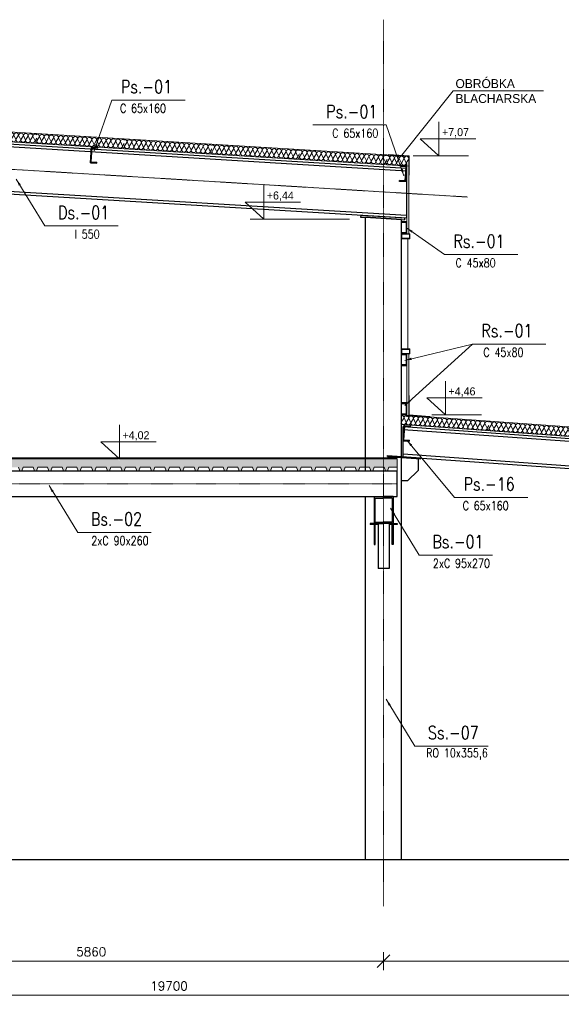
# Model space of a CAD drawing. Header units: millimetres. Extents: x 652812 to 679258, y -323398 to -312919.
# Tile 3 of 4: x 664677 to 670106, y -323398 to -313522. Entities that reach past the tile are written whole.
import ezdxf

# ---------------------------------------------------------------- set-up
doc = ezdxf.new("R2010")
doc.units = ezdxf.units.MM
doc.header["$LTSCALE"] = 10
doc.linetypes.add('DASHDOT', pattern=[1, 0.5, -0.25, 0, -0.25])
doc.layers.get('DEFPOINTS').update_dxf_attribs({"color": 250})
for name, color, linetype, lineweight in [('A_elem_stolarka', 5, 'Continuous', 5), ('P-Linia1', 3, 'Continuous', 35), ('P-Linia2', 2, 'Continuous', 25), ('P-Linia4', 9, 'Continuous', 5), ('P-Opis', 1, 'Continuous', 18), ('P-Osie', 160, 'DASHDOT', 18), ('P-Szraf', 250, 'Continuous', 5), ('P-Wymiar', 254, 'Continuous', 9), ('Sciany', 1, 'Continuous', 30), ('Widokowe', 254, 'Continuous', 15)]:
    doc.layers.add(name, color=color, linetype=linetype, lineweight=lineweight)
doc.styles.add('CDMSTYLE', font='simplex.shx', dxfattribs={"width": 0.8})
doc.styles.add('Romans', font='Romans.shx')
doc.dimstyles.new('A50', dxfattribs={"dimscale": 50, "dimtxt": 1.75, "dimasz": 0.1, "dimexe": 0, "dimexo": 0, "dimgap": 1, "dimtad": 1, "dimdec": 4, "dimrnd": 0.1, "dimdsep": 46, "dimtxsty": 'Romans', "dimblk": '[[[[[[[[', "dimcen": 2, "dimdle": 2, "dimse1": 1, "dimse2": 1, "dimclrd": 256, "dimclrt": 1, "dimadec": 0, "dimazin": 0, "dimtfac": 1, "dimtdec": 4, "dimtix": 1, "dimtmove": 2, "dimatfit": 3, "dimldrblk": '[[[[[[[[', "dimfxl": 1, "dimtvp": 0.6, "dimtolj": 1, "dimlwd": -1, "dimarcsym": 0})
doc.dimstyles.new('C_1_50', dxfattribs={"dimscale": 0.1, "dimtxt": 800, "dimasz": 700, "dimexe": 750, "dimexo": 750, "dimgap": 400, "dimtad": 1, "dimdec": 1, "dimrnd": 1, "dimzin": 9, "dimtxsty": 'CDMSTYLE', "dimblk": 'ARCHTICK', "dimcen": 700, "dimdle": 750, "dimclrd": 256, "dimclre": 256, "dimclrt": 1, "dimadec": 1, "dimazin": 2, "dimtfac": 1, "dimtdec": 1, "dimtix": 1, "dimtmove": 2, "dimatfit": 3, "dimfxl": 1500, "dimtvp": 1, "dimtolj": 1, "dimtzin": 0, "dimlwd": -1, "dimlwe": -1, "dimarcsym": 0})

# ---------------------------------------------------------------- blocks, each defined once
blk = doc.blocks.new('ggg')
at = {"layer": 'P-Szraf'}
for p, q in [((-1, -67.2), (-3.7, -61.4)), ((-3.7, -61.4), (-1, -67.2)), ((-1, -67.2), (25.6, -24.2)), ((46.7, -70.1), (25.6, -24.2)), ((25.6, -24.2), (46.7, -70.1)), ((46.7, -70.1), (73.3, -27.1)), ((94.5, -73), (73.3, -27.1)), ((73.3, -27.1), (94.5, -73)), ((94.5, -73), (121.1, -30)), ((142.3, -75.9), (121.1, -30)), ((121.1, -30), (142.3, -75.9)), ((142.3, -75.9), (168.9, -32.9)), ((190.1, -78.8), (168.9, -32.9)), ((168.9, -32.9), (190.1, -78.8)), ((190.1, -78.8), (216.7, -35.9)), ((237.9, -81.7), (216.7, -35.9)), ((216.7, -35.9), (237.9, -81.7)), ((237.9, -81.7), (264.5, -38.8)), ((285.7, -84.7), (264.5, -38.8)), ((264.5, -38.8), (285.7, -84.7)), ((285.7, -84.7), (312.3, -41.7)), ((333.4, -87.6), (312.3, -41.7)), ((312.3, -41.7), (333.4, -87.6)), ((333.4, -87.6), (360, -44.6)), ((381.2, -90.5), (360, -44.6)), ((360, -44.6), (381.2, -90.5)), ((381.2, -90.5), (407.8, -47.5)), ((429, -93.4), (407.8, -47.5)), ((407.8, -47.5), (429, -93.4)), ((429, -93.4), (455.6, -50.4)), ((476.8, -96.3), (455.6, -50.4)), ((455.6, -50.4), (476.8, -96.3)), ((476.8, -96.3), (503.4, -53.3)), ((524.6, -99.2), (503.4, -53.3)), ((503.4, -53.3), (524.6, -99.2)), ((524.6, -99.2), (551.2, -56.2)), ((572.4, -102.1), (551.2, -56.2)), ((551.2, -56.2), (572.4, -102.1)), ((572.4, -102.1), (598.9, -59.1)), ((620.1, -105), (598.9, -59.1)), ((598.9, -59.1), (620.1, -105)), ((620.1, -105), (646.7, -62)), ((667.9, -107.9), (646.7, -62)), ((646.7, -62), (667.9, -107.9)), ((667.9, -107.9), (694.5, -64.9)), ((715.7, -110.8), (694.5, -64.9)), ((694.5, -64.9), (715.7, -110.8)), ((715.7, -110.8), (742.3, -67.8)), ((763.5, -113.7), (742.3, -67.8)), ((742.3, -67.8), (763.5, -113.7)), ((763.5, -113.7), (790.1, -70.7)), ((790.1, -70.7), (811.3, -116.6)), ((790.1, -70.7), (811.3, -116.6)), ((811.3, -116.6), (837.9, -73.6)), ((837.9, -73.6), (859, -119.5)), ((837.9, -73.6), (859, -119.5)), ((859, -119.5), (876, -92.1))]:
    blk.add_line(p, q, dxfattribs=at)
for centre, start, end in [((1.6, -23.9), 359.23879, 93.83085), ((-24.9, -64.6), 327.16392, 353.7988), ((22.9, -67.5), 179.23879, 353.7988), ((49.4, -26.8), 359.23879, 173.7988), ((70.7, -70.4), 179.23879, 353.7988), ((97.2, -29.7), 359.23879, 173.7988), ((118.5, -73.3), 179.23879, 353.7988), ((144.9, -32.6), 359.23879, 173.7988), ((166.3, -76.3), 179.23879, 353.7988), ((192.7, -35.5), 359.23879, 173.7988), ((214.1, -79.2), 179.23879, 353.7988), ((240.5, -38.4), 359.23879, 173.7988), ((261.8, -82.1), 179.23879, 353.7988), ((288.3, -41.3), 359.23879, 173.7988), ((309.6, -85), 179.23879, 353.7988), ((336.1, -44.3), 359.23879, 173.7988), ((357.4, -87.9), 179.23879, 353.7988), ((383.9, -47.2), 359.23879, 173.7988), ((405.2, -90.8), 179.23879, 353.7988), ((431.6, -50.1), 359.23879, 173.7988), ((453, -93.7), 179.23879, 353.7988), ((479.4, -53), 359.23879, 173.7988), ((500.7, -96.6), 179.23879, 353.7988), ((527.2, -55.9), 359.23879, 173.7988), ((575, -58.8), 359.23879, 173.7988), ((622.8, -61.7), 359.23879, 173.7988), ((670.6, -64.6), 359.23879, 173.7988), ((718.3, -67.5), 359.23879, 173.7988), ((766.1, -70.4), 359.23879, 173.7988), ((813.9, -73.3), 359.23879, 173.7988), ((861.7, -76.2), 46.89814, 173.7988), ((548.5, -99.5), 179.23879, 353.7988), ((596.3, -102.4), 179.23879, 353.7988), ((644.1, -105.3), 179.23879, 353.7988), ((691.9, -108.2), 179.23879, 353.7988), ((739.7, -111.1), 179.23879, 353.7988), ((787.4, -114), 179.23879, 353.7988), ((835.2, -116.9), 179.23879, 353.7988), ((883, -119.9), 179.23879, 245.34663)]:
    blk.add_arc(centre, 24, start, end, dxfattribs=at)
blk = doc.blocks.new('_ArchTick')
at = {"color": 0, "linetype": 'ByBlock', "const_width": 15}
blk.add_lwpolyline([(-50, -50), (50, 50)], dxfattribs=at)
blk = doc.blocks.new('[[[[[[[[')
at = {"layer": 'P-Wymiar'}
for p, q in [((-12.7, -12.7), (12.7, 12.7)), ((0, 0), (-4.6, 0)), ((0, 18), (0, -18))]:
    blk.add_line(p, q, dxfattribs=at)
blk = doc.blocks.new('*D14')
at = {"layer": 'DEFPOINTS', "color": 0}
for p in [(668323.7, -321550.6), (676023.7, -321550.6), (676023.7, -322965.5)]:
    blk.add_point(p, dxfattribs=at)
at = {"layer": 'P-Wymiar'}
blk.add_line((668328.7, -322965.5), (676018.7, -322965.5), dxfattribs=at)
at = {"layer": 'P-Wymiar', "xscale": 5, "yscale": 5, "zscale": 5, "rotation": 180}
blk.add_blockref('[[[[[[[[', (668323.7, -322965.5), dxfattribs=at)
at = {"layer": 'P-Wymiar', "xscale": 5, "yscale": 5, "zscale": 5}
blk.add_blockref('[[[[[[[[', (676023.7, -322965.5), dxfattribs=at)
at = {"layer": 'P-Wymiar', "color": 1, "insert": (672173.7, -322871.8), "char_height": 87.5, "attachment_point": 5, "style": 'Romans'}
blk.add_mtext('\\A1;7700', dxfattribs=at)
blk = doc.blocks.new('*D15')
at = {"layer": 'DEFPOINTS', "color": 0}
for p in [(656323.7, -321550.6), (676023.7, -321550.6), (676023.7, -323308.1)]:
    blk.add_point(p, dxfattribs=at)
at = {"layer": 'P-Wymiar'}
blk.add_line((656328.7, -323308.1), (676018.7, -323308.1), dxfattribs=at)
at = {"layer": 'P-Wymiar', "xscale": 5, "yscale": 5, "zscale": 5, "rotation": 180}
blk.add_blockref('[[[[[[[[', (656323.7, -323308.1), dxfattribs=at)
at = {"layer": 'P-Wymiar', "xscale": 5, "yscale": 5, "zscale": 5}
blk.add_blockref('[[[[[[[[', (676023.7, -323308.1), dxfattribs=at)
at = {"layer": 'P-Wymiar', "color": 1, "insert": (666173.7, -323214.4), "char_height": 87.5, "attachment_point": 5, "style": 'Romans'}
blk.add_mtext('\\A1;19700', dxfattribs=at)
blk = doc.blocks.new('*D21')
at = {"layer": 'DEFPOINTS', "color": 0}
for p in [(662463.7, -322020.4), (668323.7, -322020.4), (668323.7, -322965.5)]:
    blk.add_point(p, dxfattribs=at)
at = {"layer": 'P-Wymiar'}
blk.add_line((662468.7, -322965.5), (668318.7, -322965.5), dxfattribs=at)
at = {"layer": 'P-Wymiar', "xscale": 5, "yscale": 5, "zscale": 5, "rotation": 180}
blk.add_blockref('[[[[[[[[', (662463.7, -322965.5), dxfattribs=at)
at = {"layer": 'P-Wymiar', "xscale": 5, "yscale": 5, "zscale": 5}
blk.add_blockref('[[[[[[[[', (668323.7, -322965.5), dxfattribs=at)
at = {"layer": 'P-Wymiar', "color": 1, "insert": (665393.7, -322871.8), "char_height": 87.5, "attachment_point": 5, "style": 'Romans'}
blk.add_mtext('\\A1;5860', dxfattribs=at)

msp = doc.modelspace()

# ---------------------------------------------------------------- hatches: boundary and pattern name
at = {"layer": 'P-Szraf'}
h = msp.add_hatch(dxfattribs=at)
h.set_pattern_fill('ANSI33', color=256, scale=12, style=0)
h.set_pattern_definition([(45, (459321.694, -128816.01), (-53.881537, 53.881537), []), (45, (459375.575, -128816.01), (-53.881537, 53.881537), [38.1, -19.05])])
h.paths.add_polyline_path([(668459.78811, -317926.4089), (668323.69143, -317926.4089), (668323.69143, -318010.79247), (668331.36186, -318010.79247), (668344.71803, -318046.4089), (668364.71803, -318046.4089), (668378.07419, -318010.79247), (668459.78811, -318010.79247)])
h.paths.add_polyline_path([(668323.69143, -317926.4089), (668143.69143, -317926.4089), (668143.69143, -318010.79247), (668184.64953, -318010.79247), (668198.0057, -318046.4089), (668218.0057, -318046.4089), (668231.36186, -318010.79247), (668323.69143, -318010.79247)])
h.paths.add_polyline_path([(668143.69143, -317926.4089), (665676.30993, -317926.4089), (665676.30993, -317946.4089), (665654.34241, -317926.4089), (656503.69143, -317926.4089), (656503.69143, -318010.79247), (656594.37556, -318010.79247), (656607.73173, -318046.4089), (656627.73173, -318046.4089), (656641.08789, -318010.79247), (656741.08789, -318010.79247), (656754.44406, -318046.4089), (656774.44406, -318046.4089), (656787.80022, -318010.79247), (656887.80022, -318010.79247), (656901.15638, -318046.4089), (656921.15638, -318046.4089), (656934.51255, -318010.79247), (657034.51255, -318010.79247), (657047.86871, -318046.4089), (657067.86871, -318046.4089), (657081.22488, -318010.79247), (657181.22488, -318010.79247), (657194.58104, -318046.4089), (657214.58104, -318046.4089), (657227.93721, -318010.79247), (657327.93721, -318010.79247), (657341.29337, -318046.4089), (657361.29337, -318046.4089), (657374.64953, -318010.79247), (657474.64953, -318010.79247), (657488.0057, -318046.4089), (657508.0057, -318046.4089), (657521.36186, -318010.79247), (657621.36186, -318010.79247), (657634.71803, -318046.4089), (657654.71803, -318046.4089), (657668.07419, -318010.79247), (657768.07419, -318010.79247), (657781.43036, -318046.4089), (657801.43036, -318046.4089), (657814.78652, -318010.79247), (657914.78652, -318010.79247), (657928.14269, -318046.4089), (657948.14269, -318046.4089), (657961.49885, -318010.79247), (658061.49885, -318010.79247), (658074.85501, -318046.4089), (658094.85501, -318046.4089), (658108.21118, -318010.79247), (658208.21118, -318010.79247), (658221.56734, -318046.4089), (658241.56734, -318046.4089), (658254.92351, -318010.79247), (658354.92351, -318010.79247), (658368.27967, -318046.4089), (658388.27967, -318046.4089), (658401.63584, -318010.79247), (658501.63584, -318010.79247), (658514.992, -318046.4089), (658534.992, -318046.4089), (658548.34816, -318010.79247), (658648.34816, -318010.79247), (658661.70433, -318046.4089), (658681.70433, -318046.4089), (658695.06049, -318010.79247), (658795.06049, -318010.79247), (658808.41666, -318046.4089), (658828.41666, -318046.4089), (658841.77282, -318010.79247), (658941.77282, -318010.79247), (658955.12899, -318046.4089), (658975.12899, -318046.4089), (658988.48515, -318010.79247), (659088.48515, -318010.79247), (659101.84132, -318046.4089), (659121.84132, -318046.4089), (659135.19748, -318010.79247), (659235.19748, -318010.79247), (659248.55364, -318046.4089), (659268.55364, -318046.4089), (659281.90981, -318010.79247), (659381.90981, -318010.79247), (659395.26597, -318046.4089), (659415.26597, -318046.4089), (659428.62214, -318010.79247), (659528.62214, -318010.79247), (659541.9783, -318046.4089), (659561.9783, -318046.4089), (659575.33447, -318010.79247), (659675.33447, -318010.79247), (659688.69063, -318046.4089), (659708.69063, -318046.4089), (659722.0468, -318010.79247), (659822.0468, -318010.79247), (659835.40296, -318046.4089), (659855.40296, -318046.4089), (659868.75912, -318010.79247), (659968.75912, -318010.79247), (659982.11529, -318046.4089), (660002.11529, -318046.4089), (660015.47145, -318010.79247), (660115.47145, -318010.79247), (660128.82762, -318046.4089), (660148.82762, -318046.4089), (660162.18378, -318010.79247), (660262.18378, -318010.79247), (660275.53995, -318046.4089), (660295.53995, -318046.4089), (660308.89611, -318010.79247), (660408.89611, -318010.79247), (660422.25227, -318046.4089), (660442.25227, -318046.4089), (660455.60844, -318010.79247), (660555.60844, -318010.79247), (660568.9646, -318046.4089), (660588.9646, -318046.4089), (660602.32077, -318010.79247), (660702.32077, -318010.79247), (660715.67693, -318046.4089), (660735.67693, -318046.4089), (660749.0331, -318010.79247), (660849.0331, -318010.79247), (660862.38926, -318046.4089), (660882.38926, -318046.4089), (660895.74543, -318010.79247), (660995.74543, -318010.79247), (661009.10159, -318046.4089), (661029.10159, -318046.4089), (661042.45775, -318010.79247), (661142.45775, -318010.79247), (661155.81392, -318046.4089), (661175.81392, -318046.4089), (661189.17008, -318010.79247), (661289.17008, -318010.79247), (661302.52625, -318046.4089), (661322.52625, -318046.4089), (661335.88241, -318010.79247), (661435.88241, -318010.79247), (661449.23858, -318046.4089), (661469.23858, -318046.4089), (661482.59474, -318010.79247), (661582.59474, -318010.79247), (661595.9509, -318046.4089), (661615.9509, -318046.4089), (661629.30707, -318010.79247), (661729.30707, -318010.79247), (661742.66323, -318046.4089), (661762.66323, -318046.4089), (661776.0194, -318010.79247), (661876.0194, -318010.79247), (661889.37556, -318046.4089), (661909.37556, -318046.4089), (661922.73173, -318010.79247), (662022.73173, -318010.79247), (662036.08789, -318046.4089), (662056.08789, -318046.4089), (662069.44406, -318010.79247), (662169.44406, -318010.79247), (662182.80022, -318046.4089), (662202.80022, -318046.4089), (662216.15638, -318010.79247), (662316.15638, -318010.79247), (662329.51255, -318046.4089), (662349.51255, -318046.4089), (662362.86871, -318010.79247), (662462.86871, -318010.79247), (662476.22488, -318046.4089), (662496.22488, -318046.4089), (662509.58104, -318010.79247), (662609.58104, -318010.79247), (662622.93721, -318046.4089), (662642.93721, -318046.4089), (662656.29337, -318010.79247), (662756.29337, -318010.79247), (662769.64953, -318046.4089), (662789.64953, -318046.4089), (662803.0057, -318010.79247), (662903.0057, -318010.79247), (662916.36186, -318046.4089), (662936.36186, -318046.4089), (662949.71803, -318010.79247), (663049.71803, -318010.79247), (663063.07419, -318046.4089), (663083.07419, -318046.4089), (663096.43036, -318010.79247), (663196.43036, -318010.79247), (663209.78652, -318046.4089), (663229.78652, -318046.4089), (663243.14269, -318010.79247), (663343.14269, -318010.79247), (663356.49885, -318046.4089), (663376.49885, -318046.4089), (663389.85501, -318010.79247), (663489.85501, -318010.79247), (663503.21118, -318046.4089), (663523.21118, -318046.4089), (663536.56734, -318010.79247), (663636.56734, -318010.79247), (663649.92351, -318046.4089), (663669.92351, -318046.4089), (663683.27967, -318010.79247), (663783.27967, -318010.79247), (663796.63584, -318046.4089), (663816.63584, -318046.4089), (663829.992, -318010.79247), (663929.992, -318010.79247), (663943.34816, -318046.4089), (663963.34816, -318046.4089), (663976.70433, -318010.79247), (664076.70433, -318010.79247), (664090.06049, -318046.4089), (664110.06049, -318046.4089), (664123.41666, -318010.79247), (664223.41666, -318010.79247), (664236.77282, -318046.4089), (664256.77282, -318046.4089), (664270.12899, -318010.79247), (664370.12899, -318010.79247), (664383.48515, -318046.4089), (664403.48515, -318046.4089), (664416.84132, -318010.79247), (664516.84132, -318010.79247), (664530.19748, -318046.4089), (664550.19748, -318046.4089), (664563.55364, -318010.79247), (664663.55364, -318010.79247), (664676.90981, -318046.4089), (664696.90981, -318046.4089), (664710.26597, -318010.79247), (664810.26597, -318010.79247), (664823.62214, -318046.4089), (664843.62214, -318046.4089), (664856.9783, -318010.79247), (664956.9783, -318010.79247), (664970.33447, -318046.4089), (664990.33447, -318046.4089), (665003.69063, -318010.79247), (665103.69063, -318010.79247), (665117.0468, -318046.4089), (665137.0468, -318046.4089), (665150.40296, -318010.79247), (665250.40296, -318010.79247), (665263.75912, -318046.4089), (665283.75912, -318046.4089), (665297.11529, -318010.79247), (665397.11529, -318010.79247), (665410.47145, -318046.4089), (665430.47145, -318046.4089), (665443.82762, -318010.79247), (665543.82762, -318010.79247), (665557.18378, -318046.4089), (665577.18378, -318046.4089), (665590.53995, -318010.79247), (665690.53995, -318010.79247), (665703.89611, -318046.4089), (665723.89611, -318046.4089), (665737.25227, -318010.79247), (665837.25227, -318010.79247), (665850.60844, -318046.4089), (665870.60844, -318046.4089), (665883.9646, -318010.79247), (665983.9646, -318010.79247), (665997.32077, -318046.4089), (666017.32077, -318046.4089), (666030.67693, -318010.79247), (666130.67693, -318010.79247), (666144.0331, -318046.4089), (666164.0331, -318046.4089), (666177.38926, -318010.79247), (666277.38926, -318010.79247), (666290.74543, -318046.4089), (666310.74543, -318046.4089), (666324.10159, -318010.79247), (666424.10159, -318010.79247), (666437.45775, -318046.4089), (666457.45775, -318046.4089), (666470.81392, -318010.79247), (666570.81392, -318010.79247), (666584.17008, -318046.4089), (666604.17008, -318046.4089), (666617.52625, -318010.79247), (666717.52625, -318010.79247), (666730.88241, -318046.4089), (666750.88241, -318046.4089), (666764.23858, -318010.79247), (666864.23858, -318010.79247), (666877.59474, -318046.4089), (666897.59474, -318046.4089), (666910.9509, -318010.79247), (667010.9509, -318010.79247), (667024.30707, -318046.4089), (667044.30707, -318046.4089), (667057.66323, -318010.79247), (667157.66323, -318010.79247), (667171.0194, -318046.4089), (667191.0194, -318046.4089), (667204.37556, -318010.79247), (667304.37556, -318010.79247), (667317.73173, -318046.4089), (667337.73173, -318046.4089), (667351.08789, -318010.79247), (667451.08789, -318010.79247), (667464.44406, -318046.4089), (667484.44406, -318046.4089), (667497.80022, -318010.79247), (667597.80022, -318010.79247), (667611.15638, -318046.4089), (667631.15638, -318046.4089), (667644.51255, -318010.79247), (667744.51255, -318010.79247), (667757.86871, -318046.4089), (667777.86871, -318046.4089), (667791.22488, -318010.79247), (667891.22488, -318010.79247), (667904.58104, -318046.4089), (667924.58104, -318046.4089), (667937.93721, -318010.79247), (668037.93721, -318010.79247), (668051.29337, -318046.4089), (668071.29337, -318046.4089), (668084.64953, -318010.79247), (668143.69143, -318010.79247)])
h.paths.add_polyline_path([(656503.69143, -317926.4089), (656323.69143, -317926.4089), (656323.69143, -318046.4089), (656334.30707, -318046.4089), (656347.66323, -318010.79247), (656447.66323, -318010.79247), (656461.0194, -318046.4089), (656481.0194, -318046.4089), (656494.37556, -318010.79247), (656503.69143, -318010.79247)])
h.paths.add_polyline_path([(656323.69143, -317926.4089), (656187.59474, -317926.4089), (656187.59474, -318046.4089), (656200.9509, -318010.79247), (656300.9509, -318010.79247), (656314.30707, -318046.4089), (656323.69143, -318046.4089)])

# ---------------------------------------------------------------- linework, layer by layer
at = {"layer": 'A_elem_stolarka'}
for p, q in [((668588.42445, -315668.69728), (668503.19681, -315668.68521)), ((668588.42445, -315718.69728), (668503.42445, -315718.69728)), ((668583.42445, -315673.69657), (668508.42445, -315673.68595)), ((668508.42445, -315713.69728), (668508.42445, -315673.68595)), ((668548.42445, -315713.69728), (668508.42445, -315713.69728)), ((668548.42445, -315713.69728), (668583.42445, -315713.69728)), ((668568.84164, -316824.4095), (668568.84458, -315718.69728)), ((668578.19681, -315668.69583), (668588.42445, -315668.69728)), ((668578.19681, -315718.69873), (668588.42445, -315718.69728)), ((668583.42445, -315713.69728), (668583.42445, -315673.69657)), ((668588.42445, -315718.69728), (668588.42445, -315668.69728)), ((668588.42445, -316824.41227), (668503.19681, -316824.4002)), ((668588.42445, -316874.41227), (668503.42445, -316874.41227)), ((668583.42445, -316829.41156), (668508.42445, -316829.40094)), ((668508.42445, -316869.41227), (668508.42445, -316829.40094)), ((668548.42445, -316869.41227), (668508.42445, -316869.41227)), ((668548.42445, -316869.41227), (668583.42445, -316869.41227)), ((668578.19681, -316824.41082), (668588.42445, -316824.41227)), ((668578.19681, -316874.41372), (668588.42445, -316874.41227)), ((668583.42445, -316869.41227), (668583.42445, -316829.41156)), ((668588.42445, -316874.41227), (668588.42445, -316824.41227))]:
    msp.add_line(p, q, dxfattribs=at)
at = {"layer": 'P-Linia2'}
for p, q in [((668228.69143, -318576.4089), (668188.17028, -318576.4089)), ((668188.17028, -318576.4089), (668188.17028, -318586.4089)), ((668268.69143, -318586.4089), (668188.17028, -318586.4089)), ((668228.69143, -318586.4089), (668228.69143, -318786.4089)), ((668238.69143, -318786.4089), (668238.69143, -318586.4089)), ((668268.69143, -318576.4089), (668268.69143, -319026.4089)), ((668378.69143, -318576.4089), (668378.69143, -319026.4089)), ((668459.21257, -318586.4089), (668378.69143, -318586.4089)), ((668408.69143, -318786.4089), (668408.69143, -318586.4089)), ((668418.69143, -318576.4089), (668459.21257, -318576.4089)), ((668418.69143, -318586.4089), (668418.69143, -318786.4089)), ((668459.21257, -318576.4089), (668459.21257, -318586.4089)), ((668228.69143, -318786.4089), (668238.69143, -318786.4089)), ((668418.69143, -318786.4089), (668408.69143, -318786.4089)), ((668378.69143, -319026.4089), (668268.69143, -319026.4089))]:
    msp.add_line(p, q, dxfattribs=at)
at = {"layer": 'P-Linia4'}
for p, q in [((656068.84319, -314129.76361), (668578.02313, -314890.73873)), ((656068.84319, -314229.94848), (668578.03808, -314990.9245)), ((668558.69143, -315668.69307), (668558.69143, -314989.74758)), ((668578.11024, -315668.69582), (668578.05733, -315083.03329)), ((668558.69143, -317504.41227), (668558.69143, -316874.41227)), ((668578.25395, -317509.71834), (668578.19681, -316874.41372)), ((668503.69143, -317486.49441), (676278.46378, -318039.76783)), ((668503.69143, -317584.27924), (676278.41794, -318140.01892)), ((668459.78811, -317916.4089), (656187.59474, -317916.4089)), ((668459.78811, -317926.4089), (656187.59474, -317926.4089)), ((668459.78811, -317926.4089), (668459.78811, -318046.4089)), ((664663.55364, -318010.79247), (664676.90981, -318046.4089)), ((664676.90981, -318046.4089), (664696.90981, -318046.4089)), ((664710.26597, -318010.79247), (664696.90981, -318046.4089)), ((664710.26597, -318010.79247), (664810.26597, -318010.79247)), ((664810.26597, -318010.79247), (664823.62214, -318046.4089)), ((664823.62214, -318046.4089), (664843.62214, -318046.4089)), ((664856.9783, -318010.79247), (664843.62214, -318046.4089)), ((664856.9783, -318010.79247), (664956.9783, -318010.79247)), ((664956.9783, -318010.79247), (664970.33447, -318046.4089)), ((664970.33447, -318046.4089), (664990.33447, -318046.4089)), ((665003.69063, -318010.79247), (664990.33447, -318046.4089)), ((665003.69063, -318010.79247), (665103.69063, -318010.79247)), ((665103.69063, -318010.79247), (665117.0468, -318046.4089)), ((665117.0468, -318046.4089), (665137.0468, -318046.4089)), ((665150.40296, -318010.79247), (665137.0468, -318046.4089)), ((665150.40296, -318010.79247), (665250.40296, -318010.79247)), ((665250.40296, -318010.79247), (665263.75912, -318046.4089)), ((665263.75912, -318046.4089), (665283.75912, -318046.4089)), ((665297.11529, -318010.79247), (665283.75912, -318046.4089)), ((665297.11529, -318010.79247), (665397.11529, -318010.79247)), ((665397.11529, -318010.79247), (665410.47145, -318046.4089)), ((665410.47145, -318046.4089), (665430.47145, -318046.4089)), ((665443.82762, -318010.79247), (665430.47145, -318046.4089)), ((665443.82762, -318010.79247), (665543.82762, -318010.79247)), ((665543.82762, -318010.79247), (665557.18378, -318046.4089)), ((665557.18378, -318046.4089), (665577.18378, -318046.4089)), ((665590.53995, -318010.79247), (665577.18378, -318046.4089)), ((665590.53995, -318010.79247), (665690.53995, -318010.79247)), ((665690.53995, -318010.79247), (665703.89611, -318046.4089)), ((665703.89611, -318046.4089), (665723.89611, -318046.4089)), ((665737.25227, -318010.79247), (665723.89611, -318046.4089)), ((665737.25227, -318010.79247), (665837.25227, -318010.79247)), ((665837.25227, -318010.79247), (665850.60844, -318046.4089)), ((665850.60844, -318046.4089), (665870.60844, -318046.4089)), ((665883.9646, -318010.79247), (665870.60844, -318046.4089)), ((665883.9646, -318010.79247), (665983.9646, -318010.79247)), ((665983.9646, -318010.79247), (665997.32077, -318046.4089)), ((665997.32077, -318046.4089), (666017.32077, -318046.4089)), ((666030.67693, -318010.79247), (666017.32077, -318046.4089)), ((666030.67693, -318010.79247), (666130.67693, -318010.79247)), ((666130.67693, -318010.79247), (666144.0331, -318046.4089)), ((666144.0331, -318046.4089), (666164.0331, -318046.4089)), ((666177.38926, -318010.79247), (666164.0331, -318046.4089)), ((666177.38926, -318010.79247), (666277.38926, -318010.79247)), ((666277.38926, -318010.79247), (666290.74543, -318046.4089)), ((666290.74543, -318046.4089), (666310.74543, -318046.4089)), ((666324.10159, -318010.79247), (666310.74543, -318046.4089)), ((666324.10159, -318010.79247), (666424.10159, -318010.79247)), ((666424.10159, -318010.79247), (666437.45775, -318046.4089)), ((666437.45775, -318046.4089), (666457.45775, -318046.4089)), ((666470.81392, -318010.79247), (666457.45775, -318046.4089)), ((666470.81392, -318010.79247), (666570.81392, -318010.79247)), ((666570.81392, -318010.79247), (666584.17008, -318046.4089)), ((666584.17008, -318046.4089), (666604.17008, -318046.4089)), ((666617.52625, -318010.79247), (666604.17008, -318046.4089)), ((666617.52625, -318010.79247), (666717.52625, -318010.79247)), ((666717.52625, -318010.79247), (666730.88241, -318046.4089)), ((666730.88241, -318046.4089), (666750.88241, -318046.4089)), ((666764.23858, -318010.79247), (666750.88241, -318046.4089)), ((666764.23858, -318010.79247), (666864.23858, -318010.79247)), ((666864.23858, -318010.79247), (666877.59474, -318046.4089)), ((666877.59474, -318046.4089), (666897.59474, -318046.4089)), ((666910.9509, -318010.79247), (666897.59474, -318046.4089)), ((666910.9509, -318010.79247), (667010.9509, -318010.79247)), ((667010.9509, -318010.79247), (667024.30707, -318046.4089)), ((667024.30707, -318046.4089), (667044.30707, -318046.4089)), ((667057.66323, -318010.79247), (667044.30707, -318046.4089)), ((667057.66323, -318010.79247), (667157.66323, -318010.79247)), ((667157.66323, -318010.79247), (667171.0194, -318046.4089)), ((667171.0194, -318046.4089), (667191.0194, -318046.4089)), ((667204.37556, -318010.79247), (667191.0194, -318046.4089)), ((667204.37556, -318010.79247), (667304.37556, -318010.79247)), ((667304.37556, -318010.79247), (667317.73173, -318046.4089)), ((667317.73173, -318046.4089), (667337.73173, -318046.4089)), ((667351.08789, -318010.79247), (667337.73173, -318046.4089)), ((667351.08789, -318010.79247), (667451.08789, -318010.79247)), ((667451.08789, -318010.79247), (667464.44406, -318046.4089)), ((667464.44406, -318046.4089), (667484.44406, -318046.4089)), ((667497.80022, -318010.79247), (667484.44406, -318046.4089)), ((667497.80022, -318010.79247), (667597.80022, -318010.79247)), ((667597.80022, -318010.79247), (667611.15638, -318046.4089)), ((667611.15638, -318046.4089), (667631.15638, -318046.4089)), ((667644.51255, -318010.79247), (667631.15638, -318046.4089)), ((667644.51255, -318010.79247), (667744.51255, -318010.79247)), ((667744.51255, -318010.79247), (667757.86871, -318046.4089)), ((667757.86871, -318046.4089), (667777.86871, -318046.4089)), ((667791.22488, -318010.79247), (667777.86871, -318046.4089)), ((667791.22488, -318010.79247), (667891.22488, -318010.79247)), ((667891.22488, -318010.79247), (667904.58104, -318046.4089)), ((667904.58104, -318046.4089), (667924.58104, -318046.4089)), ((667937.93721, -318010.79247), (667924.58104, -318046.4089)), ((667937.93721, -318010.79247), (668037.93721, -318010.79247)), ((668037.93721, -318010.79247), (668051.29337, -318046.4089)), ((668051.29337, -318046.4089), (668071.29337, -318046.4089)), ((668084.64953, -318010.79247), (668071.29337, -318046.4089)), ((668084.64953, -318010.79247), (668184.64953, -318010.79247)), ((668184.64953, -318010.79247), (668198.0057, -318046.4089)), ((668198.0057, -318046.4089), (668218.0057, -318046.4089)), ((668231.36186, -318010.79247), (668218.0057, -318046.4089)), ((668231.36186, -318010.79247), (668331.36186, -318010.79247)), ((668331.36186, -318010.79247), (668344.71803, -318046.4089)), ((668344.71803, -318046.4089), (668364.71803, -318046.4089)), ((668378.07419, -318010.79247), (668364.71803, -318046.4089)), ((668378.07419, -318010.79247), (668459.78811, -318010.79247))]:
    msp.add_line(p, q, dxfattribs=at)
at = {"layer": 'P-Osie'}
for p, q in [((668323.69143, -313522.36869), (668323.69143, -322416.16181)), ((669164.62223, -315301.07942), (656098.89684, -314506.24779)), ((656187.59474, -318176.4089), (668459.78811, -318176.4089))]:
    msp.add_line(p, q, dxfattribs=at)
at = {"layer": 'P-Szraf'}
for p, q in [((668358.96194, -314951.25863), (668385.55641, -314908.27294)), ((668406.74413, -314954.16538), (668385.55641, -314908.27294)), ((668385.55641, -314908.27294), (668406.74413, -314954.16538)), ((668406.74413, -314954.16538), (668433.33861, -314911.17969)), ((668454.52633, -314957.07213), (668433.33861, -314911.17969)), ((668433.33861, -314911.17969), (668454.52633, -314957.07213)), ((668454.52633, -314957.07213), (668481.1208, -314914.08644)), ((668502.30852, -314959.97888), (668481.1208, -314914.08644)), ((668481.1208, -314914.08644), (668502.30852, -314959.97888)), ((668502.30852, -314959.97888), (668528.903, -314916.99319)), ((668552.10049, -314959.97888), (668530.91277, -314914.08644)), ((668530.91277, -314914.08644), (668552.10049, -314959.97888)), ((668552.10049, -314959.97888), (668578.69497, -314916.99319)), ((668358.96194, -314951.25863), (668356.26227, -314945.41116)), ((668356.26227, -314945.41116), (668358.96194, -314951.25863))]:
    msp.add_line(p, q, dxfattribs=at)
for centre, start, end in [((668361.59627, -314907.9546), 359.238791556, 93.830849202), ((668409.37846, -314910.86135), 359.238791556, 173.798802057), ((668457.16066, -314913.7681), 359.238791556, 173.798802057), ((668504.94285, -314916.67485), 359.238791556, 173.798802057), ((668554.73482, -314916.67485), 359.238791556, 173.798802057), ((668335.13989, -314948.67022), 327.16391639, 353.798802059), ((668382.92208, -314951.57697), 179.238791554, 353.798802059), ((668430.70428, -314954.48372), 179.238791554, 353.798802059), ((668478.48647, -314957.39047), 179.238791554, 353.798802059), ((668528.27844, -314957.39047), 179.238791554, 353.798802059)]:
    msp.add_arc(centre, 23.96226, start, end, dxfattribs=at)
at = {"layer": 'Sciany'}
for p, q in [((668553.69517, -315013.40632), (656098.85288, -314255.73674)), ((668553.69517, -315040.45623), (656098.8572, -314282.78692)), ((668553.69517, -315487.37316), (656098.93649, -314729.70867)), ((668503.69143, -315511.38117), (656103.17176, -314757.01623)), ((665385.53119, -314957.00945), (665395.24656, -314797.30468)), ((665393.65492, -314946.98423), (665402.09515, -314808.24072)), ((665395.24656, -314797.30468), (665460.12662, -314801.25155)), ((665402.09515, -314808.24072), (665459.48905, -314811.73218)), ((665459.48905, -314811.73218), (665460.12662, -314801.25155)), ((668373.40242, -314873.55332), (668582.00698, -314886.24343)), ((668373.40242, -314873.55332), (668373.40242, -314878.29097)), ((668373.40242, -314878.29097), (668578.02313, -314890.73873)), ((668578.02313, -314890.73873), (668578.02313, -315083.03329)), ((668582.00698, -315083.03329), (668582.00698, -314886.24343)), ((665385.53119, -314957.00945), (665450.41125, -314960.95632)), ((665393.65492, -314946.98423), (665451.04882, -314950.47569)), ((665450.41125, -314960.95632), (665451.04882, -314950.47569)), ((668493.20698, -314995.73584), (668493.84455, -314985.25521)), ((668550.60088, -314999.2273), (668493.20698, -314995.73584)), ((668558.72461, -314989.20208), (668493.84455, -314985.25521)), ((668542.16065, -315137.97081), (668550.60088, -314999.2273)), ((668549.00924, -315148.90685), (668558.72461, -314989.20208)), ((668553.69517, -314963.40632), (668553.69517, -315514.42307)), ((668484.12918, -315144.95997), (668484.76675, -315134.47935)), ((668542.16065, -315137.97081), (668484.76675, -315134.47935)), ((668582.00698, -315083.03329), (668578.05183, -315083.03329)), ((668549.00924, -315148.90685), (668484.12918, -315144.95997)), ((668094.6945, -315486.50053), (668093.78369, -315501.47285)), ((668093.78369, -315501.47285), (668143.69143, -315504.5089)), ((668553.69517, -315514.42307), (668094.6945, -315486.50053)), ((668143.69143, -315504.5089), (668503.02714, -315526.36849)), ((668503.02714, -315526.36849), (668143.69143, -315504.5089)), ((668143.69143, -318046.4089), (668143.69143, -315504.5089)), ((668503.02714, -315526.36849), (668535.52129, -315528.34522)), ((668503.69143, -317904.45741), (668503.69143, -315526.4089)), ((668535.52129, -315513.31749), (668535.52129, -315528.34522)), ((668558.69143, -315548.68528), (668503.69143, -315548.68528)), ((668503.69143, -315557.68528), (668503.69143, -315548.68528)), ((668552.69143, -315557.68528), (668503.69143, -315557.68528)), ((668552.69143, -315659.68528), (668552.69143, -315557.68528)), ((668558.69143, -315668.68528), (668558.69143, -315548.68528)), ((668552.69143, -315659.68528), (668503.69143, -315659.68528)), ((668503.69143, -315659.68528), (668503.69143, -315668.68528)), ((668558.69143, -315668.68528), (668503.69143, -315668.68528)), ((668558.69143, -316874.41227), (668503.69143, -316874.41227)), ((668503.69143, -316883.41227), (668503.69143, -316874.41227)), ((668552.69143, -316883.41227), (668503.69143, -316883.41227)), ((668552.69143, -316985.41227), (668552.69143, -316883.41227)), ((668558.69143, -316994.41227), (668558.69143, -316874.41227)), ((668552.69143, -316985.41227), (668503.69143, -316985.41227)), ((668503.69143, -316985.41227), (668503.69143, -316994.41227)), ((668558.69143, -316994.41227), (668503.69143, -316994.41227)), ((668582.23779, -317290.27296), (668578.23575, -317290.27332)), ((668578.25354, -317290.27332), (668578.25395, -317487.06282)), ((668582.23779, -317487.06282), (668582.23779, -317290.27296)), ((668558.69143, -317366.49441), (668503.69143, -317366.49441)), ((668503.69143, -317375.49441), (668503.69143, -317366.49441)), ((668552.69143, -317375.49441), (668503.69143, -317375.49441)), ((668552.69143, -317477.49441), (668552.69143, -317375.49441)), ((668558.69143, -317486.49441), (668558.69143, -317366.49441)), ((668552.69143, -317477.49441), (668503.69143, -317477.49441)), ((668503.69143, -317477.49441), (668503.69143, -317486.49441)), ((668558.69143, -317486.49441), (668503.69143, -317486.49441)), ((668578.25395, -317487.06282), (668786.85851, -317501.90724)), ((668578.25395, -317487.06282), (668578.25395, -317491.80048)), ((668578.25395, -317491.80048), (668786.85851, -317506.64533)), ((668582.23779, -317487.06282), (668578.28264, -317487.06282)), ((668786.85851, -317501.90724), (668786.85851, -317506.64533)), ((668519.10583, -317604.15856), (676248.69143, -318155.81522)), ((668519.10583, -317905.55752), (668519.10583, -317604.15856)), ((668519.79123, -317746.68776), (668529.5066, -317586.983)), ((668527.91496, -317736.66254), (668536.35519, -317597.91903)), ((668529.5066, -317586.983), (668594.38666, -317590.92987)), ((668536.35519, -317597.91903), (668593.74909, -317601.41049)), ((668593.74909, -317601.41049), (668594.38666, -317590.92987)), ((668519.10583, -317631.22724), (672258.37823, -317898.09724)), ((668519.79123, -317746.68776), (668584.67129, -317750.63463)), ((668527.91496, -317736.66254), (668585.30886, -317740.154)), ((668584.67129, -317750.63463), (668585.30886, -317740.154)), ((668364.47058, -317904.54672), (668365.18247, -317894.57209)), ((668365.18247, -317894.57209), (668698.10316, -317918.33247)), ((668519.10583, -317878.48885), (676248.69143, -318430.1455)), ((668364.47058, -317904.54672), (668697.39128, -317928.3071)), ((668503.69143, -321946.4089), (668503.69143, -317914.48284)), ((668519.10583, -317905.55752), (676248.69143, -318457.40259)), ((668670.7945, -317926.4089), (668670.7945, -318042.41706)), ((668697.39128, -317928.3071), (668698.10316, -317918.33247)), ((656187.59474, -318046.4089), (668459.78811, -318046.4089)), ((668459.78811, -318306.4089), (668459.78811, -318046.4089)), ((668670.7945, -318042.41706), (668564.53869, -318148.67287)), ((668564.53869, -318148.67287), (668503.69143, -318148.67287)), ((656187.59474, -318306.4089), (668459.78811, -318306.4089)), ((668143.69143, -321946.4089), (668143.69143, -318306.4089)), ((668228.69143, -318306.4089), (668228.69143, -318576.4089)), ((668228.69143, -318306.4089), (668323.69143, -318306.4089)), ((668237.69143, -318320.4089), (668323.69143, -318320.4089)), ((668237.69143, -318320.4089), (668237.69143, -318562.4089)), ((668323.69143, -318320.4089), (668323.69143, -318306.4089)), ((668418.69143, -318306.4089), (668323.69143, -318306.4089)), ((668323.69143, -318320.4089), (668323.69143, -318306.4089)), ((668409.69143, -318320.4089), (668323.69143, -318320.4089)), ((668409.69143, -318320.4089), (668409.69143, -318562.4089)), ((668418.69143, -318306.4089), (668418.69143, -318576.4089)), ((668228.69143, -318576.4089), (668323.69143, -318576.4089)), ((668237.69143, -318562.4089), (668323.69143, -318562.4089)), ((668323.69143, -318576.4089), (668323.69143, -318562.4089)), ((668409.69143, -318562.4089), (668323.69143, -318562.4089)), ((668323.69143, -318576.4089), (668323.69143, -318562.4089)), ((668418.69143, -318576.4089), (668323.69143, -318576.4089)), ((654152.73211, -321946.4089), (679257.84976, -321946.4089))]:
    msp.add_line(p, q, dxfattribs=at)
at = {"layer": 'Widokowe'}
for p, q in [((669021.37667, -314234.50578), (668506.39787, -314881.64387)), ((669928.31151, -314234.50578), (669021.37667, -314234.50578)), ((668879.03392, -314886.24343), (668879.03392, -314546.13178)), ((669247.69008, -314716.1876), (668692.24871, -314716.1876)), ((668692.24871, -314716.1876), (668879.03392, -314886.24343)), ((668621.13183, -314886.24343), (669175.92639, -314886.24343)), ((667122.94568, -315522.01593), (667122.94568, -315181.90428)), ((667491.60184, -315351.96011), (666936.16047, -315351.96011)), ((666936.16047, -315351.96011), (667122.94568, -315522.01593)), ((666985.4369, -315522.01593), (667983.36433, -315522.01593)), ((668943.92891, -317486.49441), (668943.92891, -317146.38276)), ((669312.58507, -317316.43859), (668757.14369, -317316.43859)), ((668757.14369, -317316.43859), (668943.92891, -317486.49441)), ((668806.42013, -317486.49441), (669305.38384, -317486.49441)), ((665676.30993, -317926.4089), (665676.30993, -317586.29726)), ((666044.96609, -317756.35308), (665489.52472, -317756.35308)), ((665489.52472, -317756.35308), (665676.30993, -317926.4089))]:
    msp.add_line(p, q, dxfattribs=at)

# ---------------------------------------------------------------- block references
at = {"layer": 'Sciany'}
for p in [(663971.32731, -314617.09486), (664849.3811, -314670.5098), (665727.43489, -314723.92473), (666605.48869, -314777.33967), (667483.54248, -314830.75461)]:
    msp.add_blockref('ggg', p, dxfattribs=at)
at = {"layer": 'Sciany', "rotation": 359.4107453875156}
for p in [(668503.69143, -317490.71094), (669383.95182, -317553.35261)]:
    msp.add_blockref('ggg', p, dxfattribs=at)

# ---------------------------------------------------------------- texts
at = {"layer": 'P-Linia1', "color": 3, "char_height": 131.25, "style": 'CDMSTYLE'}
for s, insert, attachment_point in [('Ps.-01', (666204.17448, -314194.59991), 6), ('Ps.-01', (667748.9485, -314444.15322), 4), ('Ds.-01', (665061.12709, -315456.1287), 4), ('Rs.-01', (669537.42055, -315744.22018), 6), ('Rs.-01', (669817.02004, -316641.69884), 6), ('Ps.-16', (669638.78657, -318179.97332), 6), ('Bs.-02', (665390.66256, -318530.89694), 4), ('Bs.-01', (668813.33383, -318758.1075), 4), ('Ss.-07', (668769.01273, -320673.12621), 4)]:
    msp.add_mtext(s, dxfattribs=dict(at, insert=insert, attachment_point=attachment_point))
at = {"layer": 'P-Opis', "char_height": 131.25, "attachment_point": 5, "style": 'CDMSTYLE'}
for s, insert in [('{\\H0.6667x;\\C1;C 65x160}', (665912.97879, -314411.60605)), ('{\\H0.6667x;\\C1;C 65x160}', (668040.14419, -314661.15936)), ('{\\H0.6667x;\\C1;I 550}', (665352.32278, -315673.13484)), ('{\\H0.6667x;\\C1;C 45x80}', (669246.22486, -315961.22632)), ('{\\H0.6667x;\\C1;C 45x80}', (669525.82436, -316858.70498)), ('{\\H0.6667x;\\C1;C 65x160}', (669347.59088, -318396.97946)), ('{\\H0.6667x;\\C1;2xC 90x260}', (665681.85825, -318747.90307)), ('{\\H0.6667x;\\C1;2xC 95x270}', (669104.52952, -318975.11363)), ('{\\H0.6667x;\\C1;RO 10x355,6 }', (669060.20842, -320890.13235))]:
    msp.add_mtext(s, dxfattribs=dict(at, insert=insert))
at = {"layer": 'Widokowe', "attachment_point": 1}
for s, insert, char_height, width in [('OBRÓBKA\\PBLACHARSKA    ', (669044.98967, -314118.28626), 90, 3192.6884882), ('+7,07', (668909.69149, -314610.04635), 80, 2376.3006402), ('+6,44', (667153.60324, -315245.81886), 80, 2376.3006402), ('+4,46', (668974.58647, -317210.29734), 80, 2376.3006402), ('+4,02', (665706.96749, -317650.21183), 80, 2376.3006402)]:
    msp.add_mtext(s, dxfattribs=dict(at, insert=insert, char_height=char_height, width=width))

# ---------------------------------------------------------------- dimensions: what is measured, and where the dimension line sits
at = {"layer": 'P-Wymiar'}
for base, p1, p2, picture, middle in [((676023.69143, -323308.12787), (656323.69143, -321550.6113), (676023.69143, -321550.6113), '*D15', (666173.69143, -323214.37787)), ((676023.69143, -322965.52827), (668323.69143, -321550.6113), (676023.69143, -321550.6113), '*D14', (672173.69143, -322871.77827)), ((668323.69143, -322965.52827), (662463.69143, -322020.36421), (668323.69143, -322020.36421), '*D21', (665393.69143, -322871.77827))]:
    dim = msp.add_linear_dim(base=base, p1=p1, p2=p2, dimstyle='A50', dxfattribs=at)
    dim.commit()
    dim.dimension.update_dxf_attribs({"geometry": picture, "text_midpoint": middle})

# ---------------------------------------------------------------- leaders
for points in [[(665424.66412, -314839.04408), (665601.66632, -314328.98795), (666336.46971, -314328.98795)], [(668528.45886, -315088.59738), (668351.45666, -314578.54126), (667616.65326, -314578.54126)], [(664641.55559, -315120.92308), (664928.83185, -315590.51674), (665663.63525, -315590.51674)], [(668552.69143, -315608.68528), (668934.91239, -315878.60822), (669669.71579, -315878.60822)], [(668536.58416, -317393.71393), (669214.51189, -316776.08688), (669949.31528, -316776.08688)], [(668536.58416, -316939.36486), (669214.51189, -316776.08688), (669949.31528, -316776.08688)], [(668556.61191, -317738.40827), (669036.27842, -318314.36136), (669771.08181, -318314.36136)], [(664971.09106, -318195.69131), (665258.36732, -318665.28497), (665993.17072, -318665.28497)], [(668393.76233, -318422.90187), (668681.03859, -318892.49553), (669415.84199, -318892.49553)], [(668349.44123, -320337.92058), (668636.71749, -320807.51425), (669371.52089, -320807.51425)]]:
    msp.add_leader(points, dimstyle='C_1_50', dxfattribs=at)

doc.saveas('drawing.dxf')
